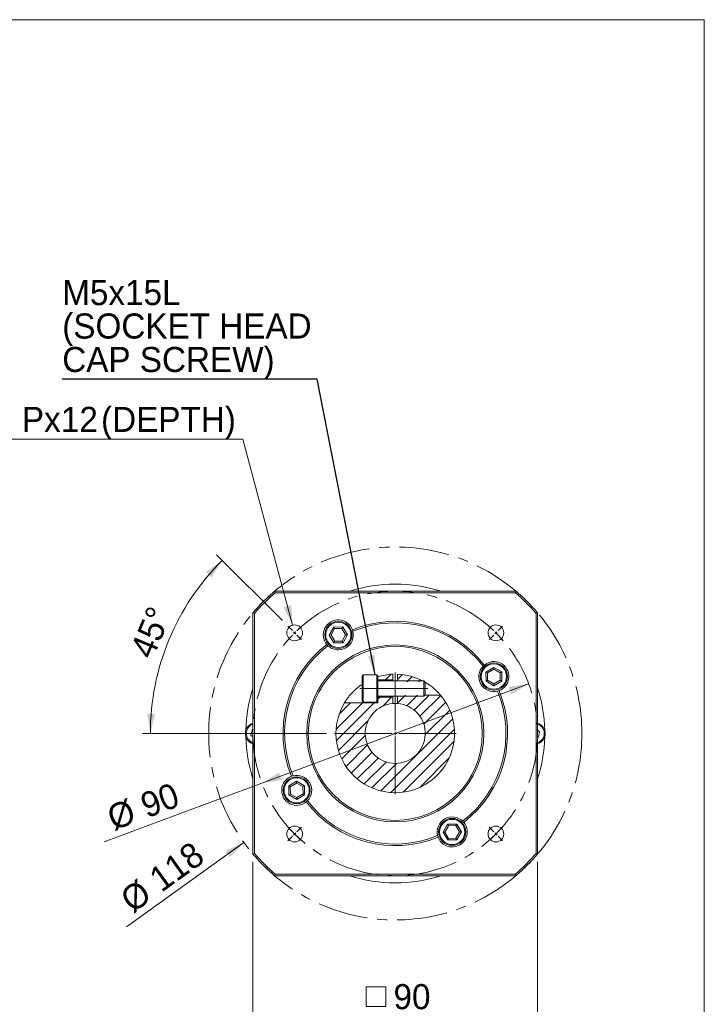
# Model space of a CAD drawing. Header units: millimetres. Extents: x 25 to 718, y 25 to 500.
# Tile 4 of 4: x 501 to 718, y 188 to 500. Entities that reach past the tile are written whole.
import ezdxf

# ---------------------------------------------------------------- set-up
doc = ezdxf.new("R2010")
doc.units = ezdxf.units.MM
doc.header["$LTSCALE"] = 2.5
doc.linetypes.add('CENTER', pattern=[10.16, 6.35, -1.27, 1.27, -1.27])
doc.linetypes.add('CENTERX2', pattern=[20.32, 12.7, -2.54, 2.54, -2.54])
doc.styles.add('SLDTEXTSTYLE0', font='ARIAL.TTF', dxfattribs={"width": 0.948})
doc.styles.get("Standard").update_dxf_attribs({"font": 'ARIAL.TTF'})
doc.dimstyles.new('SLDDIMSTYLE0', dxfattribs={"dimtxt": 7.704956, "dimasz": 6.25, "dimexe": 0, "dimexo": 0.0625, "dimgap": 1.926239, "dimtad": 1, "dimdec": 4, "dimrnd": 1e-09, "dimzin": 12, "dimdsep": 46, "dimtxsty": 'SLDTEXTSTYLE0', "dimsah": 1, "dimcen": 0.09, "dimadec": 0, "dimazin": 0, "dimtfac": 1, "dimtdec": 4, "dimtofl": 0, "dimtmove": 0, "dimatfit": 3, "dimfxl": 0, "dimtolj": 1, "dimtzin": 12, "dimarcsym": 0})
doc.dimstyles.new('SLDDIMSTYLE5', dxfattribs={"dimtxt": 0, "dimasz": 6.25, "dimexe": 0, "dimexo": 0.0625, "dimgap": 0, "dimtad": 0, "dimtih": 1, "dimtoh": 1, "dimdec": 0, "dimrnd": 1e-09, "dimzin": 0, "dimdsep": 46, "dimtxsty": 'Standard', "dimsah": 1, "dimcen": 0.09, "dimadec": 0, "dimazin": 0, "dimtfac": 6.25, "dimtdec": 0, "dimtofl": 0, "dimtmove": 0, "dimatfit": 3, "dimfxl": 0, "dimtolj": 1, "dimtzin": 0, "dimarcsym": 0})
doc.dimstyles.new('SLDDIMSTYLE6', dxfattribs={"dimtxt": 7.704956, "dimasz": 6.25, "dimexe": 0, "dimexo": 0.0625, "dimgap": 1.926239, "dimtad": 1, "dimdec": 4, "dimrnd": 1e-09, "dimzin": 12, "dimdsep": 46, "dimtxsty": 'SLDTEXTSTYLE0', "dimsah": 1, "dimcen": 0.09, "dimadec": 0, "dimazin": 0, "dimtfac": 1, "dimtdec": 4, "dimtmove": 0, "dimatfit": 3, "dimfxl": 0, "dimtolj": 1, "dimtzin": 12, "dimarcsym": 0})
doc.dimstyles.new('SLDDIMSTYLE7', dxfattribs={"dimtxt": 7.704956, "dimasz": 6.25, "dimexe": 0, "dimexo": 0.0625, "dimgap": 1.926239, "dimtad": 0, "dimtih": 1, "dimtoh": 1, "dimdec": 0, "dimrnd": 1e-09, "dimzin": 12, "dimdsep": 46, "dimtxsty": 'SLDTEXTSTYLE0', "dimsah": 1, "dimcen": 0.09, "dimadec": 0, "dimazin": 0, "dimtfac": 1, "dimtdec": 4, "dimtofl": 0, "dimtmove": 0, "dimatfit": 3, "dimfxl": 0, "dimtolj": 1, "dimtzin": 12, "dimarcsym": 0})
doc.dimstyles.new('SLDDIMSTYLE8', dxfattribs={"dimtxt": 7.704956, "dimasz": 6.25, "dimexe": 0, "dimexo": 0.0625, "dimgap": 1.926239, "dimtad": 1, "dimdec": 4, "dimlfac": 2.5, "dimzin": 12, "dimdsep": 46, "dimtxsty": 'SLDTEXTSTYLE0', "dimsah": 1, "dimcen": 0.09, "dimadec": 4, "dimazin": 0, "dimtfac": 1, "dimtdec": 4, "dimtofl": 0, "dimtmove": 0, "dimatfit": 3, "dimfxl": 0, "dimtolj": 1, "dimtzin": 12, "dimarcsym": 0})
doc.dimstyles.new('SLDDIMSTYLE9', dxfattribs={"dimtxt": 7.704956, "dimasz": 6.25, "dimexe": 0, "dimexo": 0.0625, "dimgap": 1.926239, "dimtad": 1, "dimdec": 4, "dimrnd": 1e-09, "dimzin": 12, "dimdsep": 46, "dimtxsty": 'SLDTEXTSTYLE0', "dimsah": 1, "dimcen": 0.09, "dimadec": 0, "dimazin": 0, "dimtfac": 1, "dimtdec": 4, "dimtofl": 0, "dimtmove": 0, "dimatfit": 3, "dimfxl": 0, "dimtolj": 1, "dimtzin": 12, "dimarcsym": 0})

# ---------------------------------------------------------------- blocks, each defined once
blk = doc.blocks.new('*D35')
at = {"color": 7, "linetype": 'Continuous', "lineweight": 0}
blk.add_line((571.92, 239.69), (534.83, 212.97), dxfattribs=at)
blk.add_solid([(571.92, 239.69), (566.12, 237.05), (567.58, 235.02)], dxfattribs=at)
at = {"color": 7, "linetype": 'Continuous', "lineweight": 0, "char_height": 7.937, "attachment_point": 1, "rotation": 35.7693, "style": 'SLDTEXTSTYLE0'}
for s, insert in [('118', (541.2, 230.15)), ('%%c', (532.08, 223.58))]:
    blk.add_mtext(s, dxfattribs=dict(at, insert=insert))
blk = doc.blocks.new('*D36')
at = {"color": 7, "linetype": 'Continuous', "lineweight": 0}
for q in [(661.96, 289.91), (527.8, 239.85)]:
    blk.add_line((577.63, 258.45), q, dxfattribs=at)
for points in [[(661.96, 289.91), (655.66, 288.9), (656.54, 286.55)], [(577.63, 258.45), (583.93, 259.46), (583.05, 261.8)]]:
    blk.add_solid(points, dxfattribs=at)
at = {"color": 7, "linetype": 'Continuous', "lineweight": 0, "char_height": 7.937, "attachment_point": 1, "rotation": 20.4621, "style": 'SLDTEXTSTYLE0'}
for s, insert in [('90', (538.47, 254.74)), ('%%c', (527.94, 250.81))]:
    blk.add_mtext(s, dxfattribs=dict(at, insert=insert))
blk = doc.blocks.new('SW_SYMBOL_MOD_BOX')
at = {"color": 0, "linetype": 'Continuous', "lineweight": 0}
for p, q in [((500, 500), (500, 2000)), ((500, 2000), (2000, 2000)), ((2000, 2000), (2000, 500)), ((500, 500), (2000, 500))]:
    blk.add_line(p, q, dxfattribs=at)
blk = doc.blocks.new('*D37')
at = {"color": 7, "linetype": 'Continuous', "lineweight": 0}
for p, q in [((574.8, 233.52), (574.8, 182.13)), ((664.8, 233.52), (664.8, 182.13)), ((574.8, 184.63), (664.8, 184.63))]:
    blk.add_line(p, q, dxfattribs=at)
for points in [[(574.8, 184.63), (581.05, 183.38), (581.05, 185.88)], [(664.8, 184.63), (658.55, 185.88), (658.55, 183.38)]]:
    blk.add_solid(points, dxfattribs=at)
at = {"color": 7, "linetype": 'Continuous', "lineweight": 0, "xscale": 0.004092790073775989, "yscale": 0.004092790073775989, "zscale": 0.004092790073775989, "rotation": 360.0000000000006}
blk.add_blockref('SW_SYMBOL_MOD_BOX', (608.59, 185.78), dxfattribs=at)
at = {"color": 7, "linetype": 'Continuous', "lineweight": 0, "insert": (619.24, 194.87), "char_height": 7.937, "attachment_point": 1, "style": 'SLDTEXTSTYLE0'}
blk.add_mtext('90', dxfattribs=at)
blk = doc.blocks.new('*D39')
at = {"color": 7, "linetype": 'Continuous', "lineweight": 0}
for p, q in [((584.09, 309.89), (563.26, 330.71)), ((598.05, 274.18), (539.85, 274.18))]:
    blk.add_line(p, q, dxfattribs=at)
blk.add_arc((619.8, 274.18), 77.45, 135, 180, dxfattribs=at)
for points in [[(565.03, 328.94), (559.87, 325.2), (561.71, 323.5)], [(542.35, 274.18), (543.85, 280.37), (541.35, 280.47)]]:
    blk.add_solid(points, dxfattribs=at)
at = {"color": 7, "linetype": 'Continuous', "lineweight": 0, "insert": (535.73, 300.35), "char_height": 7.937, "attachment_point": 1, "rotation": 67.5, "style": 'SLDTEXTSTYLE0'}
blk.add_mtext('45°', dxfattribs=at)
blk = doc.blocks.new('*D40')
at = {"color": 7, "linetype": 'Continuous', "lineweight": 0}
for p, q in [((571.57, 367.28), (450.64, 367.28)), ((587.33, 308.41), (571.57, 367.28))]:
    blk.add_line(p, q, dxfattribs=at)
blk.add_solid([(587.33, 308.41), (586.92, 314.77), (584.5, 314.13)], dxfattribs=at)
at = {"color": 7, "linetype": 'Continuous', "lineweight": 0, "attachment_point": 1, "style": 'SLDTEXTSTYLE0'}
for s, insert, char_height in [('4', (454.41, 377.51), 7.94), ('M6x1.0', (464.28, 377.51), 7.937), ('Px', (501.74, 377.51), 7.937), ('12', (514.08, 377.51), 7.937), ('(DEPTH)', (526.77, 377.51), 7.937), ('-', (460.75, 377.51), 7.94)]:
    blk.add_mtext(s, dxfattribs=dict(at, insert=insert, char_height=char_height))
blk = doc.blocks.new('SW_NOTE_3')
at = {"color": 0, "linetype": 'Continuous', "lineweight": 0, "attachment_point": 1, "style": 'SLDTEXTSTYLE0'}
for s, insert, char_height in [('M5x15L', (0.01, 31.4), 7.937), ('(SOCKET HEAD', (0.01, 20.82), 7.9375), ('CAP SCREW)', (0.01, 10.23), 7.937)]:
    blk.add_mtext(s, dxfattribs=dict(at, insert=insert, char_height=char_height))
blk = doc.blocks.new('SW_CENTERMARKSYMBOL_1')
at = {"color": 0, "linetype": 'Continuous', "lineweight": 0}
for p, q in [((-32.53, 32.53), (-33.94, 33.94)), ((-31.82, 31.82), (-32.17, 32.17)), ((-31.82, 31.82), (-31.47, 31.47)), ((31.82, 31.82), (31.47, 31.47)), ((31.82, 31.82), (32.17, 32.17)), ((32.53, 32.53), (33.94, 33.94)), ((-31.11, 31.11), (-29.7, 29.7)), ((31.11, 31.11), (29.7, 29.7)), ((0, 1), (0, 19.25)), ((-1, 0), (-19.25, 0)), ((0, 0), (-0.5, 0)), ((0, 0), (0, 0.5)), ((0, 0), (0, -0.5)), ((0, 0), (0.5, 0)), ((1, 0), (19.25, 0)), ((0, -1), (0, -19.25)), ((-31.11, -31.11), (-29.7, -29.7)), ((31.11, -31.11), (29.7, -29.7)), ((-32.53, -32.53), (-33.94, -33.94)), ((-31.82, -31.82), (-32.17, -32.17)), ((-31.82, -31.82), (-31.47, -31.47)), ((31.82, -31.82), (31.47, -31.47)), ((31.82, -31.82), (32.17, -32.17)), ((32.53, -32.53), (33.94, -33.94))]:
    blk.add_line(p, q, dxfattribs=at)
for start, end in [(135, 135.6366), (134.3634, 135), (131.1803, 133.7268), (46.2732, 48.8197), (45, 45.6366), (44.3634, 45), (136.2732, 138.8197), (41.1803, 43.7268), (221.1803, 223.7268), (316.2732, 318.8197), (224.3634, 225), (225, 225.6366), (226.2732, 228.8197), (311.1803, 313.7268), (314.3634, 315), (315, 315.6366)]:
    blk.add_arc((0, 0), 45, start, end, dxfattribs=at)

msp = doc.modelspace()

# ---------------------------------------------------------------- hatches: boundary and pattern name
at = {"linetype": 'Continuous', "lineweight": 0}
h = msp.add_hatch(dxfattribs=at)
h.set_pattern_fill('ANSI31', scale=0.833333, style=0)
edge = h.paths.add_edge_path(flags=0)
edge.add_arc((619.795176, 274.179131), 18.75, 92.29244278, 107.05762362)
edge.add_line((614.295176, 292.104323), (614.295176, 291.129131))
edge.add_line((614.295176, 291.129131), (619.045176, 291.129131))
edge.add_line((619.045176, 291.129131), (619.045176, 292.914125))
h = msp.add_hatch(dxfattribs=at)
h.set_pattern_fill('ANSI31', scale=0.833333, style=0)
edge = h.paths.add_edge_path(flags=0)
edge.add_arc((619.795176, 274.179131), 18.75, 60.38126072, 87.70755722)
edge.add_line((620.545176, 292.914125), (620.545176, 290.479131))
edge.add_line((620.545176, 290.479131), (629.061917, 290.479131))
h = msp.add_hatch(dxfattribs=at)
h.set_pattern_fill('ANSI31', scale=0.833333, style=0)
edge = h.paths.add_edge_path(flags=0)
edge.add_line((620.545176, 286.279131), (620.545176, 283.64948))
edge.add_arc((619.795176, 274.179131), 9.5, -265.47193699, 85.47193699, ccw=False)
edge.add_line((619.045176, 283.64948), (619.045176, 285.629131))
edge.add_line((619.045176, 285.629131), (614.295176, 285.629131))
edge.add_line((614.295176, 285.629131), (614.295176, 283.879131))
edge.add_line((614.295176, 283.879131), (603.749226, 283.879131))
edge.add_arc((619.795176, 274.179131), 18.75, 148.84645384, 400.19067226)
edge.add_line((634.118321, 286.279131), (620.545176, 286.279131))

# ---------------------------------------------------------------- linework, layer by layer
at = {"color": 7, "linetype": 'Continuous', "lineweight": 0}
for p, q in [((25, 500), (717.5, 500)), ((717.5, 500), (717.5, 25))]:
    msp.add_line(p, q, dxfattribs=at)
at = {"color": 7, "linetype": 'Continuous', "lineweight": 15}
for p, q in [((581.637608, 319.179133), (657.952743, 319.179133)), ((581.637608, 319.179133), (581.8215, 318.679132)), ((657.768851, 318.679132), (581.8215, 318.679132)), ((657.768851, 318.679132), (657.952743, 319.179133)), ((574.795174, 312.336698), (575.295175, 312.152807)), ((574.795174, 236.021564), (574.795174, 312.336698)), ((575.295175, 312.152807), (575.295175, 236.205455)), ((664.295176, 312.152807), (664.795177, 312.336698)), ((664.295176, 236.205455), (664.295176, 312.152807)), ((664.795177, 312.336698), (664.795177, 236.021564)), ((598.908661, 305.319075), (600.3199, 307.837356)), ((599.485964, 305.32647), (598.908661, 305.319075)), ((600.383936, 302.837765), (598.908661, 305.319075)), ((600.614956, 307.341092), (599.485964, 305.32647)), ((599.485964, 305.32647), (600.666184, 303.341421)), ((600.3199, 307.837356), (603.206415, 307.874326)), ((600.3199, 307.837356), (600.614956, 307.341092)), ((602.924166, 307.37067), (600.614956, 307.341092)), ((603.206415, 307.874326), (602.924166, 307.37067)), ((604.104387, 305.385623), (602.924166, 307.37067)), ((602.975395, 303.370998), (604.104387, 305.385623)), ((603.206415, 307.874326), (604.68169, 305.393016)), ((604.68169, 305.393016), (603.270451, 302.874737)), ((604.68169, 305.393016), (604.104387, 305.385623)), ((606.401605, 306.515061), (606.253508, 306.994878)), ((598.146739, 302.314433), (598.488225, 301.946268)), ((600.666184, 303.341421), (600.383936, 302.837765)), ((603.270451, 302.874737), (600.383936, 302.837765)), ((600.666184, 303.341421), (602.975395, 303.370998)), ((602.975395, 303.370998), (603.270451, 302.874737)), ((619.045176, 291.129131), (619.045176, 292.914124)), ((620.545176, 292.914124), (620.545176, 290.829132)), ((647.930477, 295.827568), (647.562312, 295.486082)), ((648.45381, 293.590371), (650.935119, 295.065645)), ((648.490781, 290.703856), (648.45381, 293.590371)), ((648.957465, 293.308122), (648.45381, 293.590371)), ((650.942514, 294.488343), (648.957465, 293.308122)), ((648.957465, 293.308122), (648.987042, 290.998912)), ((650.935119, 295.065645), (653.453401, 293.654407)), ((650.942514, 294.488343), (650.935119, 295.065645)), ((652.957136, 293.359351), (650.942514, 294.488343)), ((653.453401, 293.654407), (652.957136, 293.359351)), ((652.986715, 291.05014), (652.957136, 293.359351)), ((653.453401, 293.654407), (653.49037, 290.767892)), ((609.595175, 292.679131), (609.295176, 292.379132)), ((609.295176, 284.379131), (609.295176, 292.379132)), ((613.995176, 292.679131), (609.595175, 292.679131)), ((609.595175, 292.679131), (609.595175, 284.079131)), ((614.295176, 292.379132), (613.995176, 292.679131)), ((613.995176, 284.079131), (613.995176, 292.679131)), ((614.295176, 292.379132), (614.295176, 284.379131)), ((614.295176, 291.129131), (619.045176, 291.129131)), ((628.795175, 290.829132), (614.295176, 290.829132)), ((619.045176, 290.829132), (619.045176, 291.129131)), ((629.295175, 290.329131), (628.795175, 290.829132)), ((628.795175, 285.929131), (628.795175, 290.829132)), ((629.295175, 290.329131), (629.295175, 286.429131)), ((648.987042, 290.998912), (648.490781, 290.703856)), ((651.009061, 289.292616), (648.490781, 290.703856)), ((648.987042, 290.998912), (651.001668, 289.86992)), ((651.001668, 289.86992), (652.986715, 291.05014)), ((651.009061, 289.292616), (651.001668, 289.86992)), ((653.49037, 290.767892), (651.009061, 289.292616)), ((653.49037, 290.767892), (652.986715, 291.05014)), ((652.131105, 287.572702), (652.610922, 287.720799)), ((614.295176, 283.879131), (603.749225, 283.879131)), ((609.295176, 284.379131), (609.595175, 284.079131)), ((609.595175, 284.079131), (613.995176, 284.079131)), ((613.995176, 284.079131), (614.295176, 284.379131)), ((614.295176, 285.929131), (628.795175, 285.929131)), ((619.045176, 285.629131), (614.295176, 285.629131)), ((614.295176, 284.379131), (614.295176, 283.879131)), ((619.045176, 285.629131), (619.045176, 285.929131)), ((619.045176, 283.649479), (619.045176, 285.629131)), ((620.545176, 285.929131), (620.545176, 283.649479)), ((628.795175, 285.929131), (629.295175, 286.429131)), ((634.118321, 286.279131), (629.145175, 286.279131)), ((574.502582, 275.33204), (574.15043, 273.636166)), ((574.795174, 275.428632), (574.502582, 275.33204)), ((665.439921, 274.722097), (664.795177, 275.297167)), ((665.087769, 273.026222), (665.439921, 274.722097)), ((574.15043, 273.636166), (574.795174, 273.061095)), ((664.795177, 272.929631), (665.087769, 273.026222)), ((586.099981, 257.590371), (588.58129, 259.065646)), ((587.459246, 260.78556), (586.979429, 260.637463)), ((588.58129, 259.065646), (591.09957, 257.654406)), ((588.58129, 259.065646), (588.588683, 258.488342)), ((586.13695, 254.703855), (586.099981, 257.590371)), ((586.099981, 257.590371), (586.603636, 257.308122)), ((588.588683, 258.488342), (586.603636, 257.308122)), ((586.603636, 257.308122), (586.633215, 254.998911)), ((590.603309, 257.35935), (588.588683, 258.488342)), ((590.603309, 257.35935), (591.09957, 257.654406)), ((590.632886, 255.05014), (590.603309, 257.35935)), ((591.09957, 257.654406), (591.136541, 254.767891)), ((586.13695, 254.703855), (586.633215, 254.998911)), ((588.655232, 253.292617), (586.13695, 254.703855)), ((586.633215, 254.998911), (588.647837, 253.869919)), ((588.647837, 253.869919), (590.632886, 255.05014)), ((588.647837, 253.869919), (588.655232, 253.292617)), ((591.136541, 254.767891), (588.655232, 253.292617)), ((590.632886, 255.05014), (591.136541, 254.767891)), ((591.659874, 252.530694), (592.028039, 252.87218)), ((641.443612, 246.04383), (641.102126, 246.411994)), ((634.908661, 242.965246), (636.3199, 245.483525)), ((636.614956, 244.987265), (635.485964, 242.972639)), ((636.3199, 245.483525), (639.206415, 245.520497)), ((636.614956, 244.987265), (636.3199, 245.483525)), ((638.924167, 245.016842), (636.614956, 244.987265)), ((638.924167, 245.016842), (639.206415, 245.520497)), ((640.104387, 243.031793), (638.924167, 245.016842)), ((638.975395, 241.017171), (640.104387, 243.031793)), ((639.206415, 245.520497), (640.68169, 243.039187)), ((640.68169, 243.039187), (639.270451, 240.520906)), ((640.104387, 243.031793), (640.68169, 243.039187)), ((633.188746, 241.843202), (633.336843, 241.363384)), ((634.908661, 242.965246), (635.485964, 242.972639)), ((636.383936, 240.483936), (634.908661, 242.965246)), ((635.485964, 242.972639), (636.666185, 240.987592)), ((636.383936, 240.483936), (636.666185, 240.987592)), ((639.270451, 240.520906), (636.383936, 240.483936)), ((636.666185, 240.987592), (638.975395, 241.017171)), ((639.270451, 240.520906), (638.975395, 241.017171)), ((574.795174, 236.021564), (575.295175, 236.205455)), ((664.295176, 236.205455), (664.795177, 236.021564)), ((581.637608, 229.179129), (581.8215, 229.67913)), ((657.952743, 229.179129), (581.637608, 229.179129)), ((581.8215, 229.67913), (657.768851, 229.67913)), ((657.768851, 229.67913), (657.952743, 229.179129))]:
    msp.add_line(p, q, dxfattribs=at)
at = {"color": 7, "linetype": 'CENTERX2', "lineweight": 0, "ltscale": 2.5}
msp.add_line((630.045176, 288.379131), (608.569029, 288.379131), dxfattribs=at)
at = {"color": 7, "linetype": 'CENTER', "lineweight": 0}
for radius in [59, 45]:
    msp.add_circle((619.795176, 274.179131), radius, dxfattribs=at)
at = {"color": 7, "linetype": 'Continuous', "lineweight": 15}
for centre, radius in [((587.97537, 305.998936), 2.5), ((601.795176, 305.356046), 4.3), ((601.795176, 305.356046), 4), ((651.614981, 305.998936), 2.5), ((619.795176, 274.179131), 28), ((619.795176, 274.179131), 27.5), ((650.97209, 292.179131), 4.3), ((650.97209, 292.179131), 4), ((588.618261, 256.179131), 4.3), ((588.618261, 256.179131), 4), ((637.795176, 243.002217), 4.3), ((637.795176, 243.002217), 4), ((587.97537, 242.359326), 2.5), ((651.614981, 242.359326), 2.5)]:
    msp.add_circle(centre, radius, dxfattribs=at)
for centre, radius, start, end in [((619.795176, 274.179131), 47.25, 72.24720984, 107.75279016), ((619.795176, 274.179131), 59, 130.29614333, 139.70385667), ((619.795176, 274.179131), 58.5, 130.47548615, 139.52451385), ((619.795176, 274.179131), 58.5, 40.47548615, 49.52451385), ((619.795176, 274.179131), 59, 40.29614333, 49.70385667), ((601.795176, 305.356046), 4.75, 20.18285359, 219.81714641), ((619.795176, 274.179131), 35.5, 37.57613594, 112.42386406), ((619.795176, 274.179131), 35, 37.50061847, 112.49938153), ((601.795176, 305.356046), 4.75, 225.87708533, 14.12291467), ((619.795176, 274.179131), 35.5, 127.57613594, 202.42386406), ((619.795176, 274.179131), 35, 127.50061847, 202.49938153), ((650.97209, 292.179131), 4.75, 290.18285359, 129.81714641), ((619.795176, 274.179131), 18.75, 92.29244278, 107.05762362), ((619.795176, 274.179131), 18.75, 62.62299382, 87.70755722), ((650.97209, 292.179131), 4.75, 135.87708533, 284.12291467), ((619.795176, 274.179131), 47.25, 162.24720984, 178.74495146), ((619.795176, 274.179131), 35, 307.50061847, 22.49938153), ((619.795176, 274.179131), 35.5, 307.57613594, 22.42386406), ((619.795176, 274.179131), 47.25, 1.25504854, 17.75279016), ((619.795176, 274.179131), 18.75, 148.84645384, 40.19067226), ((619.795176, 274.179131), 9.5, 94.52806301, 85.47193699), ((619.795176, 274.179131), 9.5, 85.47193699, 94.52806301), ((575.795176, 274.179131), 3.4, 107.10463518, 252.89536482), ((663.795176, 274.179131), 3.4, 287.10463518, 72.89536482), ((575.795176, 274.179131), 3.1, 108.81906337, 251.18093663), ((663.795176, 274.179131), 3.1, 288.81906337, 71.18093663), ((619.795176, 274.179131), 47.25, 181.25504854, 197.75279016), ((619.795176, 274.179131), 47.25, 342.24720984, 358.74495146), ((588.618261, 256.179131), 4.75, 110.18285359, 309.81714641), ((588.618261, 256.179131), 4.75, 315.87708533, 104.12291467), ((619.795176, 274.179131), 35.5, 217.57613594, 292.42386406), ((619.795176, 274.179131), 35, 217.50061847, 292.49938153), ((637.795176, 243.002217), 4.75, 45.87708533, 194.12291467), ((637.795176, 243.002217), 4.75, 200.18285359, 39.81714641), ((619.795176, 274.179131), 59, 220.29614333, 229.70385667), ((619.795176, 274.179131), 58.5, 220.47548615, 229.52451385), ((619.795176, 274.179131), 58.5, 310.47548615, 319.52451385), ((619.795176, 274.179131), 59, 310.29614333, 319.70385667), ((619.795176, 274.179131), 47.25, 252.24720984, 287.75279016)]:
    msp.add_arc(centre, radius, start, end, dxfattribs=at)
for points, knots in [([(629.314652, 290.332755), (629.317853, 290.330894), (629.430323, 290.265508), (629.957659, 289.945523), (630.859881, 289.336801), (631.957544, 288.473173), (632.876961, 287.626549), (633.515313, 286.965087), (633.888256, 286.548577), (634.085845, 286.317737), (634.108136, 286.291238), (634.118321, 286.279131)], [0, 0, 0, 0, 0.0029174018, 0.1024925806, 0.2808058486, 0.4719507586, 0.641808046, 0.7632406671, 0.8569561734, 0.9346416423, 1, 1, 1, 1]), ([(603.749225, 283.879131), (603.758123, 283.893904), (603.781147, 283.932128), (604.016805, 284.316225), (604.509327, 285.054801), (605.351081, 286.171446), (606.466632, 287.414555), (607.741561, 288.554793), (608.636834, 289.287865), (609.175466, 289.615542), (609.295176, 289.688368)], [0, 0, 0, 0, 0.07798647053, 0.2017999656, 0.32941610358, 0.46846594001, 0.67092229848, 0.81474955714, 0.95882841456, 1, 1, 1, 1])]:
    msp.add_open_spline(points, degree=3, knots=knots, dxfattribs=at)

# ---------------------------------------------------------------- block references
at = {"color": 7, "linetype": 'Continuous', "lineweight": 0}
for name, p in [('SW_NOTE_3', (514.485955, 386.236531)), ('SW_CENTERMARKSYMBOL_1', (619.795176, 274.179131))]:
    msp.add_blockref(name, p, dxfattribs=at)

# ---------------------------------------------------------------- dimensions: what is measured, and where the dimension line sits
dim = msp.add_diameter_dim_2p(p1=(588.363318, 304.549972), p2=(587.328791, 308.413876), text='<>-M6x1.0Px12(DEPTH)\\P', dimstyle='SLDDIMSTYLE7', override={"dimpost": '<>'}, dxfattribs=at)
dim.commit()
dim.dimension.update_dxf_attribs({"geometry": '*D40', "text_midpoint": (510.164163, 373.195245), "dimtype": 163})
dim = msp.add_angular_dim_2l(base=(548.241558, 303.81761), line1=((585.85405, 308.120257), (590.096691, 303.877616)), line2=((639.045176, 274.179131), (600.545176, 274.179131)), dimstyle='SLDDIMSTYLE8', dxfattribs=at)
dim.commit()
dim.dimension.update_dxf_attribs({"geometry": '*D39', "text_midpoint": (548.241558, 303.81761), "dimtype": 162})
for p1, p2, dimstyle, picture, middle in [((667.666414, 308.666006), (571.923937, 239.692256), 'SLDDIMSTYLE9', '*D35', (549.601204, 223.610762)), ((577.634498, 258.44772), (661.955853, 289.910542), 'SLDDIMSTYLE6', '*D36', (542.090407, 245.18517))]:
    dim = msp.add_diameter_dim_2p(p1=p1, p2=p2, dimstyle=dimstyle, dxfattribs=at)
    dim.commit()
    dim.dimension.update_dxf_attribs({"geometry": picture, "text_midpoint": middle, "dimtype": 163})
dim = msp.add_linear_dim(base=(664.795176, 184.634431), p1=(574.795176, 236.021563), p2=(664.795176, 236.021563), text='{\\fGDT;o}<>', dimstyle='SLDDIMSTYLE0', dxfattribs=at)
dim.commit()
dim.dimension.update_dxf_attribs({"geometry": '*D37', "text_midpoint": (619.795176, 184.634431), "dimtype": 160})

# ---------------------------------------------------------------- leaders
msp.add_leader([(613.408489, 292.679131), (595.110474, 386.236531), (514.485955, 386.236531)], dimstyle='SLDDIMSTYLE5', dxfattribs=at)

doc.saveas('drawing.dxf')
